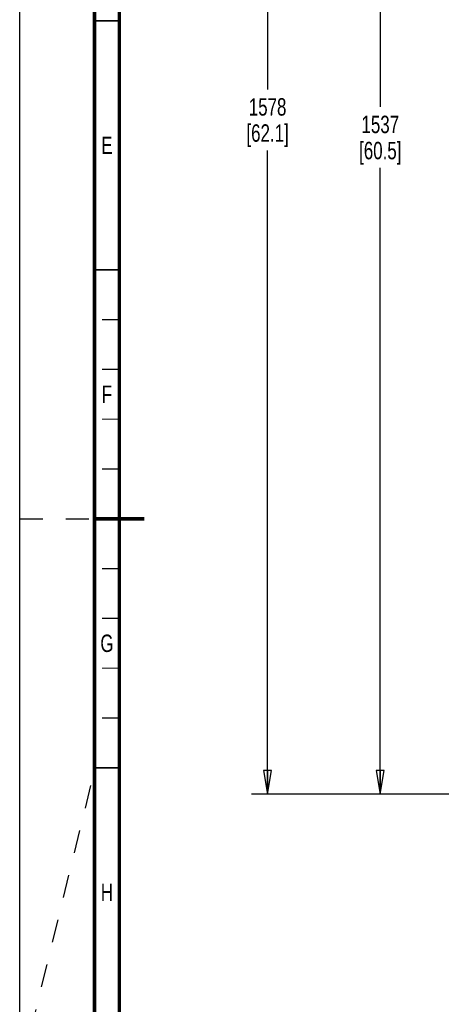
# Paper-space layout 'SUBMITTAL_E3H_2_1' of a CAD drawing. Header units: millimetres. Extents: x 0 to 841, y 0 to 594.
# Tile 6 of 45: x 0 to 85, y 199 to 397. Entities that reach past the tile are written whole.
import ezdxf

# ---------------------------------------------------------------- set-up
doc = ezdxf.new("R2010")
doc.units = ezdxf.units.MM
doc.header["$LTSCALE"] = 46.255
doc.linetypes.add('DASHED', pattern=[0.2, 0.1, -0.1])
doc.layers.get('0').update_dxf_attribs({"linetype": 'CONTINUOUS'})
doc.styles.get("Standard").update_dxf_attribs({"font": 'txt', "width": 0.725})
doc.dimstyles.new('DIMSTYLE_1', dxfattribs={"dimtxt": 3.5, "dimasz": 4.8, "dimexe": 3.2, "dimexo": 1.6, "dimgap": 1.75, "dimtad": 0, "dimtih": 1, "dimtoh": 1, "dimdec": 1, "dimzin": 0, "dimdsep": 46, "dimtxsty": 'STANDARD', "dimblk": 'CLOSED', "dimblk1": 'CLOSED', "dimblk2": 'CLOSED', "dimcen": 0.09, "dimadec": 0, "dimazin": 0, "dimtp": 0.4, "dimtm": 0.4, "dimtfac": 1, "dimtdec": 1, "dimtofl": 0, "dimtmove": 0, "dimatfit": 3, "dimldrblk": 'CLOSED', "dimfxl": 1, "dimtolj": 1, "dimtzin": 0, "dimarcsym": 0})

# ---------------------------------------------------------------- blocks, each defined once
blk = doc.blocks.new('_CLOSED')
at = {"color": 0, "linetype": 'BYBLOCK'}
for p, q in [((0, 0), (-1, 0.167)), ((-1, 0.167), (-1, -0.167)), ((-1, -0.167), (0, 0)), ((-1, 0), (0, 0))]:
    blk.add_line(p, q, dxfattribs=at)
blk = doc.blocks.new('*D4')
at = {"color": 2, "linetype": 'CONTINUOUS'}
for p, q in [((77.43, 510.71), (69.15, 510.71)), ((72.35, 510.71), (72.35, 379.69)), ((126.76, 510.71), (77.43, 510.71)), ((72.35, 241.67), (72.35, 367.44)), ((77.43, 241.67), (69.15, 241.67)), ((127.5, 241.67), (77.43, 241.67))]:
    blk.add_line(p, q, dxfattribs=at)
at = {"color": 2, "linetype": 'CONTINUOUS', "xscale": 4.8, "yscale": 4.8, "zscale": 4.8}
for p, rotation in [((72.35, 510.71), 90), ((72.35, 241.67), 270)]:
    blk.add_blockref('_CLOSED', p, dxfattribs=dict(at, rotation=rotation))
at = {"color": 2, "linetype": 'CONTINUOUS', "insert": (72.35, 377.94), "char_height": 3.5, "width": 15.225, "attachment_point": 2, "line_spacing_factor": 0.9}
blk.add_mtext('1537\\P[60.5]', dxfattribs=at)
blk = doc.blocks.new('*D5')
at = {"color": 2, "linetype": 'CONTINUOUS'}
for p, q in [((57.35, 517.75), (46.54, 517.75)), ((49.74, 517.75), (49.74, 383.21)), ((127.04, 517.75), (57.35, 517.75)), ((49.74, 241.67), (49.74, 370.96)), ((57.35, 241.67), (46.54, 241.67)), ((127.5, 241.67), (57.35, 241.67))]:
    blk.add_line(p, q, dxfattribs=at)
at = {"color": 2, "linetype": 'CONTINUOUS', "xscale": 4.8, "yscale": 4.8, "zscale": 4.8}
for p, rotation in [((49.74, 517.75), 90), ((49.74, 241.67), 270)]:
    blk.add_blockref('_CLOSED', p, dxfattribs=dict(at, rotation=rotation))
at = {"color": 2, "linetype": 'CONTINUOUS', "insert": (49.74, 381.46), "char_height": 3.5, "width": 15.225, "attachment_point": 2, "line_spacing_factor": 0.9}
blk.add_mtext('1578\\P[62.1]', dxfattribs=at)

psp = doc.layouts.new('SUBMITTAL_E3H_2_1')

# ---------------------------------------------------------------- linework, layer by layer
at = {"color": 7, "linetype": 'CONTINUOUS'}
psp.add_line((0, 0), (0, 594), dxfattribs=at)
psp.add_line((0, 0), (0, 594), dxfattribs=at)
at = {"color": 7, "linetype": 'DASHED'}
for p, q in [((0, 297), (15, 297)), ((0, 185), (15, 246.35))]:
    psp.add_line(p, q, dxfattribs=at)
at = {"color": 7, "linetype": 'CONTINUOUS'}
for points, const_width in [([(15, 589), (15, 5)], 0.7), ([(20, 10), (20, 584)], 0.7), ([(15, 397), (20, 397)], 0.35), ([(15, 347), (20, 347)], 0.35), ([(20, 337), (16.5, 337)], 0.25), ([(20, 327), (16.5, 327)], 0.25), ([(20, 317), (16.5, 317)], 0.25), ([(20, 307), (16.5, 307)], 0.25), ([(15, 297), (25, 297)], 0.7), ([(20, 287), (16.5, 287)], 0.25), ([(20, 277), (16.5, 277)], 0.25), ([(20, 267), (16.5, 267)], 0.25), ([(20, 257), (16.5, 257)], 0.25), ([(15, 247), (20, 247)], 0.35)]:
    psp.add_lwpolyline(points, dxfattribs=dict(at, const_width=const_width))

# ---------------------------------------------------------------- texts
at = {"color": 2, "linetype": 'CONTINUOUS', "char_height": 3.5, "width": 2.5375, "attachment_point": 2, "line_spacing_factor": 0.9}
for s, insert in [('E', (17.5, 373.75)), ('F', (17.5, 323.75)), ('G', (17.5, 273.75)), ('H', (17.5, 223.75))]:
    psp.add_mtext(s, dxfattribs=dict(at, insert=insert))

# ---------------------------------------------------------------- dimensions: what is measured, and where the dimension line sits
at = {"color": 2, "linetype": 'CONTINUOUS'}
for base, p2, text, picture, middle in [((49.74, 517.75), (128.64, 517.75), '1578\\P[62.1]', '*D5', (49.74, 377.08)), ((72.35, 510.71), (128.36, 510.71), '1537\\P[60.5]', '*D4', (72.35, 373.56))]:
    dim = psp.add_linear_dim(base=base, p1=(129.1, 241.67), p2=p2, angle=90, text=text, dimstyle='DIMSTYLE_1', dxfattribs=at)
    dim.commit()
    dim.dimension.update_dxf_attribs({"geometry": picture, "text_midpoint": middle, "dimtype": 160})

doc.saveas('drawing.dxf')
